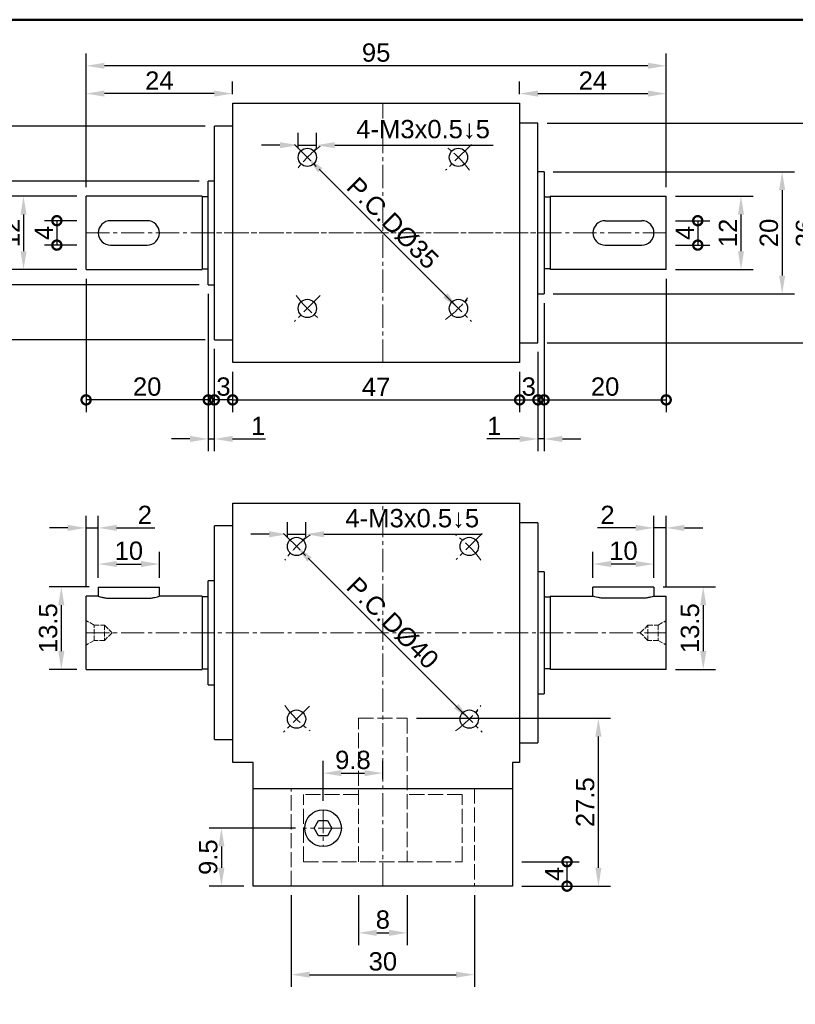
# Model space of a CAD drawing. Header units: millimetres. Extents: x 2723 to 3130, y 721 to 1006.
# Tile 3 of 8: x 2814 to 2941, y 845 to 1006. Entities that reach past the tile are written whole.
import ezdxf

# ---------------------------------------------------------------- set-up
doc = ezdxf.new("R2010")
doc.units = ezdxf.units.MM
doc.linetypes.add('CENTER2', pattern=[28.575, 19.05, -3.175, 3.175, -3.175])
doc.linetypes.add('DASHED', pattern=[0.2068, 0.1655, -0.0413])
for name, color, linetype, lineweight in [('中心線', 6, 'CENTER2', 5), ('剖面線', 2, 'DASHED', 5), ('圖框', 7, 'Continuous', 50), ('標註', 4, 'Continuous', 13)]:
    doc.layers.add(name, color=color, linetype=linetype, lineweight=lineweight)
doc.layers.add('產品', color=7, linetype='Continuous')
doc.styles.get("Standard").update_dxf_attribs({"font": 'arial.ttf'})
doc.dimstyles.new('yuetai', dxfattribs={"dimtxt": 3, "dimasz": 3, "dimexe": 2, "dimexo": 1.5, "dimtad": 1, "dimdsep": 46, "dimtxsty": 'Standard', "dimcen": 0, "dimadec": 0, "dimazin": 0, "dimtfac": 1, "dimtmove": 0, "dimatfit": 3, "dimfxl": 1, "dimarcsym": 0})

# ---------------------------------------------------------------- blocks, each defined once
blk = doc.blocks.new('標題欄框 下標註')
at = {"layer": '圖框'}
blk.add_lwpolyline([(2.28, 89.91), (287.28, 89.91), (287.28, 273.91), (2.28, 273.91)], close=True, dxfattribs=at)
blk = doc.blocks.new('_DotSmall')
at = {"color": 0, "linetype": 'ByBlock', "const_width": 0.5}
blk.add_lwpolyline([(-0.0625, 0, 1), (0.0625, 0, 1)], format="xyb", close=True, dxfattribs=at)
blk = doc.blocks.new('*D4')
at = {"layer": 'Defpoints', "color": 0, "transparency": 16777216}
for p in [(2894.49, 868.31), (2903.4, 868.31), (2894.49, 864.31)]:
    blk.add_point(p, dxfattribs=at)
at = {"layer": '標註', "color": 0, "lineweight": -2, "transparency": 16777216}
for p, q in [((2895.99, 868.31), (2905.4, 868.31)), ((2903.4, 864.31), (2903.4, 868.31)), ((2895.99, 864.31), (2905.4, 864.31))]:
    blk.add_line(p, q, dxfattribs=at)
at = {"layer": '標註', "color": 0, "lineweight": -2, "transparency": 16777216, "xscale": 3, "yscale": 3, "zscale": 3}
for p, rotation in [((2903.4, 868.31), 90), ((2903.4, 864.31), 270)]:
    blk.add_blockref('_DotSmall', p, dxfattribs=dict(at, rotation=rotation))
at = {"layer": '標註', "color": 0, "transparency": 16777216, "insert": (2901.28, 866.31), "char_height": 3, "attachment_point": 5, "rotation": 90}
blk.add_mtext('4', dxfattribs=at)
blk = doc.blocks.new('*D5')
at = {"layer": 'Defpoints', "color": 0, "transparency": 16777216}
for p in [(2877.24, 891.81), (2908.54, 891.81), (2894.49, 864.31)]:
    blk.add_point(p, dxfattribs=at)
at = {"layer": '標註', "color": 0, "lineweight": -2, "transparency": 16777216}
for p, q in [((2878.74, 891.81), (2910.54, 891.81)), ((2908.54, 867.31), (2908.54, 888.81)), ((2895.99, 864.31), (2910.54, 864.31))]:
    blk.add_line(p, q, dxfattribs=at)
at = {"layer": '標註', "color": 0, "transparency": 16777216}
for points in [[(2908.04, 888.81), (2909.04, 888.81), (2908.54, 891.81)], [(2908.04, 867.31), (2909.04, 867.31), (2908.54, 864.31)]]:
    blk.add_solid(points, dxfattribs=at)
at = {"layer": '標註', "color": 0, "transparency": 16777216, "insert": (2906.38, 878.06), "char_height": 3, "attachment_point": 5, "rotation": 90}
blk.add_mtext('27.5', dxfattribs=at)
blk = doc.blocks.new('*D6')
at = {"layer": 'Defpoints', "color": 0, "transparency": 16777216}
for p in [(2836.64, 917.07), (2826.64, 913.31), (2836.64, 913.31)]:
    blk.add_point(p, dxfattribs=at)
at = {"layer": '標註', "color": 0, "lineweight": -2, "transparency": 16777216}
for p, q in [((2826.64, 914.81), (2826.64, 919.07)), ((2836.64, 914.81), (2836.64, 919.07)), ((2829.64, 917.07), (2833.64, 917.07))]:
    blk.add_line(p, q, dxfattribs=at)
at = {"layer": '標註', "color": 0, "transparency": 16777216}
for points in [[(2829.64, 917.57), (2829.64, 916.57), (2826.64, 917.07)], [(2833.64, 917.57), (2833.64, 916.57), (2836.64, 917.07)]]:
    blk.add_solid(points, dxfattribs=at)
at = {"layer": '標註', "color": 0, "transparency": 16777216, "insert": (2831.64, 919.23), "char_height": 3, "attachment_point": 5}
blk.add_mtext('10', dxfattribs=at)
blk = doc.blocks.new('*D7')
at = {"layer": 'Defpoints', "color": 0, "transparency": 16777216}
for p in [(2860.87, 983.68), (2885.62, 958.93), (2885.62, 958.93)]:
    blk.add_point(p, dxfattribs=at)
at = {"layer": '標註', "color": 0, "lineweight": -2, "transparency": 16777216}
for p, q in [((2861.93, 984.74), (2862.28, 985.1)), ((2862.99, 981.56), (2883.5, 961.06)), ((2886.68, 960), (2887.03, 960.35))]:
    blk.add_line(p, q, dxfattribs=at)
at = {"layer": '標註', "color": 0, "transparency": 16777216}
for points in [[(2863.34, 981.92), (2862.64, 981.21), (2860.87, 983.68)], [(2883.85, 961.41), (2883.14, 960.7), (2885.62, 958.93)]]:
    blk.add_solid(points, dxfattribs=at)
at = {"layer": '標註', "color": 0, "transparency": 16777216, "insert": (2874.83, 972.89), "char_height": 3, "attachment_point": 5, "rotation": 315}
blk.add_mtext('P.C.DØ35', dxfattribs=at)
blk = doc.blocks.new('*D8')
at = {"layer": 'Defpoints', "color": 0, "transparency": 16777216}
for p in [(2848.64, 950.06), (2895.64, 950.06), (2895.64, 943.96)]:
    blk.add_point(p, dxfattribs=at)
at = {"layer": '標註', "color": 0, "lineweight": -2, "transparency": 16777216}
for p, q in [((2848.64, 948.56), (2848.64, 941.96)), ((2895.64, 948.56), (2895.64, 941.96)), ((2848.64, 943.96), (2895.64, 943.96))]:
    blk.add_line(p, q, dxfattribs=at)
at = {"layer": '標註', "color": 0, "lineweight": -2, "transparency": 16777216, "xscale": 3, "yscale": 3, "zscale": 3, "rotation": 180}
blk.add_blockref('_DotSmall', (2848.64, 943.96), dxfattribs=at)
at = {"layer": '標註', "color": 0, "lineweight": -2, "transparency": 16777216, "xscale": 3, "yscale": 3, "zscale": 3}
blk.add_blockref('_DotSmall', (2895.64, 943.96), dxfattribs=at)
at = {"layer": '標註', "color": 0, "transparency": 16777216, "insert": (2872.14, 946.09), "char_height": 3, "attachment_point": 5}
blk.add_mtext('47', dxfattribs=at)
blk = doc.blocks.new('*D9')
at = {"layer": 'Defpoints', "color": 0, "transparency": 16777216}
for p in [(2845.64, 953.81), (2848.64, 950.06), (2845.64, 943.96)]:
    blk.add_point(p, dxfattribs=at)
at = {"layer": '標註', "color": 0, "lineweight": -2, "transparency": 16777216}
for p, q in [((2845.64, 952.31), (2845.64, 941.96)), ((2848.64, 948.56), (2848.64, 941.96)), ((2848.64, 943.96), (2845.64, 943.96))]:
    blk.add_line(p, q, dxfattribs=at)
at = {"layer": '標註', "color": 0, "lineweight": -2, "transparency": 16777216, "xscale": 3, "yscale": 3, "zscale": 3, "rotation": 180}
blk.add_blockref('_DotSmall', (2845.64, 943.96), dxfattribs=at)
at = {"layer": '標註', "color": 0, "lineweight": -2, "transparency": 16777216, "xscale": 3, "yscale": 3, "zscale": 3}
blk.add_blockref('_DotSmall', (2848.64, 943.96), dxfattribs=at)
at = {"layer": '標註', "color": 0, "transparency": 16777216, "insert": (2847.14, 946.12), "char_height": 3, "attachment_point": 5}
blk.add_mtext('3', dxfattribs=at)
blk = doc.blocks.new('*D10')
at = {"layer": 'Defpoints', "color": 0, "transparency": 16777216}
for p in [(2898.64, 953.31), (2895.64, 950.06), (2898.64, 943.96)]:
    blk.add_point(p, dxfattribs=at)
at = {"layer": '標註', "color": 0, "lineweight": -2, "transparency": 16777216}
for p, q in [((2898.64, 951.81), (2898.64, 941.96)), ((2895.64, 948.56), (2895.64, 941.96)), ((2895.64, 943.96), (2898.64, 943.96))]:
    blk.add_line(p, q, dxfattribs=at)
at = {"layer": '標註', "color": 0, "lineweight": -2, "transparency": 16777216, "xscale": 3, "yscale": 3, "zscale": 3, "rotation": 180}
blk.add_blockref('_DotSmall', (2895.64, 943.96), dxfattribs=at)
at = {"layer": '標註', "color": 0, "lineweight": -2, "transparency": 16777216, "xscale": 3, "yscale": 3, "zscale": 3}
blk.add_blockref('_DotSmall', (2898.64, 943.96), dxfattribs=at)
at = {"layer": '標註', "color": 0, "transparency": 16777216, "insert": (2897.14, 946.12), "char_height": 3, "attachment_point": 5}
blk.add_mtext('3', dxfattribs=at)
blk = doc.blocks.new('*D11')
at = {"layer": 'Defpoints', "color": 0, "transparency": 16777216}
for p in [(2824.64, 965.31), (2844.64, 962.81), (2824.64, 943.96)]:
    blk.add_point(p, dxfattribs=at)
at = {"layer": '標註', "color": 0, "lineweight": -2, "transparency": 16777216}
for p, q in [((2824.64, 963.81), (2824.64, 941.96)), ((2844.64, 961.31), (2844.64, 941.96)), ((2844.64, 943.96), (2824.64, 943.96))]:
    blk.add_line(p, q, dxfattribs=at)
at = {"layer": '標註', "color": 0, "lineweight": -2, "transparency": 16777216, "xscale": 3, "yscale": 3, "zscale": 3, "rotation": 180}
blk.add_blockref('_DotSmall', (2824.64, 943.96), dxfattribs=at)
at = {"layer": '標註', "color": 0, "lineweight": -2, "transparency": 16777216, "xscale": 3, "yscale": 3, "zscale": 3}
blk.add_blockref('_DotSmall', (2844.64, 943.96), dxfattribs=at)
at = {"layer": '標註', "color": 0, "transparency": 16777216, "insert": (2834.64, 946.12), "char_height": 3, "attachment_point": 5}
blk.add_mtext('20', dxfattribs=at)
blk = doc.blocks.new('*D12')
at = {"layer": 'Defpoints', "color": 0, "transparency": 16777216}
for p in [(2899.64, 981.31), (2899.64, 961.31), (2938.63, 961.31)]:
    blk.add_point(p, dxfattribs=at)
at = {"layer": '標註', "color": 0, "lineweight": -2, "transparency": 16777216}
for p, q in [((2901.14, 981.31), (2940.63, 981.31)), ((2938.63, 978.31), (2938.63, 964.31)), ((2901.14, 961.31), (2940.63, 961.31))]:
    blk.add_line(p, q, dxfattribs=at)
at = {"layer": '標註', "color": 0, "transparency": 16777216}
for points in [[(2938.13, 978.31), (2939.13, 978.31), (2938.63, 981.31)], [(2938.13, 964.31), (2939.13, 964.31), (2938.63, 961.31)]]:
    blk.add_solid(points, dxfattribs=at)
at = {"layer": '標註', "color": 0, "transparency": 16777216, "insert": (2936.47, 971.31), "char_height": 3, "attachment_point": 5, "rotation": 90}
blk.add_mtext('20', dxfattribs=at)
blk = doc.blocks.new('*D13')
at = {"layer": 'Defpoints', "color": 0, "transparency": 16777216}
for p in [(2844.64, 979.81), (2808.43, 962.81), (2844.64, 962.81)]:
    blk.add_point(p, dxfattribs=at)
at = {"layer": '標註', "color": 0, "lineweight": -2, "transparency": 16777216}
for p, q in [((2843.14, 979.81), (2806.43, 979.81)), ((2808.43, 976.81), (2808.43, 965.81)), ((2843.14, 962.81), (2806.43, 962.81))]:
    blk.add_line(p, q, dxfattribs=at)
at = {"layer": '標註', "color": 0, "transparency": 16777216}
for points in [[(2807.93, 976.81), (2808.93, 976.81), (2808.43, 979.81)], [(2807.93, 965.81), (2808.93, 965.81), (2808.43, 962.81)]]:
    blk.add_solid(points, dxfattribs=at)
at = {"layer": '標註', "color": 0, "transparency": 16777216, "insert": (2806.3, 971.31), "char_height": 3, "attachment_point": 5, "rotation": 90}
blk.add_mtext('17', dxfattribs=at)
blk = doc.blocks.new('*D14')
at = {"layer": 'Defpoints', "color": 0, "transparency": 16777216}
for p in [(2898.64, 989.31), (2898.64, 953.31), (2944.55, 953.31)]:
    blk.add_point(p, dxfattribs=at)
at = {"layer": '標註', "color": 0, "lineweight": -2, "transparency": 16777216}
for p, q in [((2900.14, 989.31), (2946.55, 989.31)), ((2944.55, 986.31), (2944.55, 956.31)), ((2900.14, 953.31), (2946.55, 953.31))]:
    blk.add_line(p, q, dxfattribs=at)
at = {"layer": '標註', "color": 0, "transparency": 16777216}
for points in [[(2944.05, 986.31), (2945.05, 986.31), (2944.55, 989.31)], [(2944.05, 956.31), (2945.05, 956.31), (2944.55, 953.31)]]:
    blk.add_solid(points, dxfattribs=at)
at = {"layer": '標註', "color": 0, "transparency": 16777216, "insert": (2942.39, 971.31), "char_height": 3, "attachment_point": 5, "rotation": 90}
blk.add_mtext('36', dxfattribs=at)
blk = doc.blocks.new('*D16')
at = {"layer": 'Defpoints', "color": 0, "transparency": 16777216}
for p in [(2826.64, 922.99), (2826.64, 913.31), (2824.64, 911.81)]:
    blk.add_point(p, dxfattribs=at)
at = {"layer": '標註', "color": 0, "lineweight": -2, "transparency": 16777216}
for p, q in [((2824.64, 913.31), (2824.64, 924.99)), ((2826.64, 914.81), (2826.64, 924.99)), ((2821.64, 922.99), (2818.64, 922.99)), ((2824.64, 922.99), (2826.64, 922.99)), ((2829.64, 922.99), (2835.88, 922.99))]:
    blk.add_line(p, q, dxfattribs=at)
at = {"layer": '標註', "color": 0, "transparency": 16777216}
for points in [[(2821.64, 923.49), (2821.64, 922.49), (2824.64, 922.99)], [(2829.64, 923.49), (2829.64, 922.49), (2826.64, 922.99)]]:
    blk.add_solid(points, dxfattribs=at)
at = {"layer": '標註', "color": 0, "transparency": 16777216, "insert": (2834.26, 925.12), "char_height": 3, "attachment_point": 5}
blk.add_mtext('2', dxfattribs=at)
blk = doc.blocks.new('*D22')
at = {"layer": 'Defpoints', "color": 0, "transparency": 16777216}
for p in [(2859.1, 919.95), (2859.1, 919.95), (2887.39, 891.67)]:
    blk.add_point(p, dxfattribs=at)
at = {"layer": '標註', "color": 0, "lineweight": -2, "transparency": 16777216}
for p, q in [((2860.16, 921.01), (2860.52, 921.37)), ((2885.27, 893.79), (2861.22, 917.83)), ((2888.45, 892.73), (2888.8, 893.08))]:
    blk.add_line(p, q, dxfattribs=at)
at = {"layer": '標註', "color": 0, "transparency": 16777216}
for points in [[(2861.58, 918.18), (2860.87, 917.48), (2859.1, 919.95)], [(2885.62, 894.14), (2884.91, 893.43), (2887.39, 891.67)]]:
    blk.add_solid(points, dxfattribs=at)
at = {"layer": '標註', "color": 0, "transparency": 16777216, "insert": (2874.83, 907.39), "char_height": 3, "attachment_point": 5, "rotation": 315}
blk.add_mtext('P.C.DØ40', dxfattribs=at)
blk = doc.blocks.new('*D24')
at = {"layer": 'Defpoints', "color": 0, "transparency": 16777216}
for p in [(2869.24, 864.31), (2877.24, 864.31), (2877.24, 856.66)]:
    blk.add_point(p, dxfattribs=at)
at = {"layer": '標註', "color": 0, "lineweight": -2, "transparency": 16777216}
for p, q in [((2869.24, 862.81), (2869.24, 854.66)), ((2877.24, 862.81), (2877.24, 854.66)), ((2872.24, 856.66), (2874.24, 856.66))]:
    blk.add_line(p, q, dxfattribs=at)
at = {"layer": '標註', "color": 0, "transparency": 16777216}
for points in [[(2872.24, 857.16), (2872.24, 856.16), (2869.24, 856.66)], [(2874.24, 857.16), (2874.24, 856.16), (2877.24, 856.66)]]:
    blk.add_solid(points, dxfattribs=at)
at = {"layer": '標註', "color": 0, "transparency": 16777216, "insert": (2873.24, 858.82), "char_height": 3, "attachment_point": 5}
blk.add_mtext('8', dxfattribs=at)
blk = doc.blocks.new('*D25')
at = {"layer": 'Defpoints', "color": 0, "transparency": 16777216}
for p in [(2858.24, 864.31), (2888.24, 864.31), (2888.24, 849.81)]:
    blk.add_point(p, dxfattribs=at)
at = {"layer": '標註', "color": 0, "lineweight": -2, "transparency": 16777216}
for p, q in [((2858.24, 862.81), (2858.24, 847.81)), ((2888.24, 862.81), (2888.24, 847.81)), ((2861.24, 849.81), (2885.24, 849.81))]:
    blk.add_line(p, q, dxfattribs=at)
at = {"layer": '標註', "color": 0, "transparency": 16777216}
for points in [[(2861.24, 850.31), (2861.24, 849.31), (2858.24, 849.81)], [(2885.24, 850.31), (2885.24, 849.31), (2888.24, 849.81)]]:
    blk.add_solid(points, dxfattribs=at)
at = {"layer": '標註', "color": 0, "transparency": 16777216, "insert": (2873.24, 851.97), "char_height": 3, "attachment_point": 5}
blk.add_mtext('30', dxfattribs=at)
blk = doc.blocks.new('*D26')
at = {"layer": 'Defpoints', "color": 0, "transparency": 16777216}
for p in [(2824.64, 977.31), (2814.39, 965.31), (2824.64, 965.31)]:
    blk.add_point(p, dxfattribs=at)
at = {"layer": '標註', "color": 0, "lineweight": -2, "transparency": 16777216}
for p, q in [((2823.14, 977.31), (2812.39, 977.31)), ((2814.39, 974.31), (2814.39, 968.31)), ((2823.14, 965.31), (2812.39, 965.31))]:
    blk.add_line(p, q, dxfattribs=at)
at = {"layer": '標註', "color": 0, "transparency": 16777216}
for points in [[(2813.89, 974.31), (2814.89, 974.31), (2814.39, 977.31)], [(2813.89, 968.31), (2814.89, 968.31), (2814.39, 965.31)]]:
    blk.add_solid(points, dxfattribs=at)
at = {"layer": '標註', "color": 0, "transparency": 16777216, "insert": (2812.26, 971.31), "char_height": 3, "attachment_point": 5, "rotation": 90}
blk.add_mtext('12', dxfattribs=at)
blk = doc.blocks.new('*D27')
at = {"layer": 'Defpoints', "color": 0, "transparency": 16777216}
for p in [(2802.57, 988.81), (2845.64, 988.81), (2845.64, 953.81)]:
    blk.add_point(p, dxfattribs=at)
at = {"layer": '標註', "color": 0, "lineweight": -2, "transparency": 16777216}
for p, q in [((2844.14, 988.81), (2800.57, 988.81)), ((2802.57, 956.81), (2802.57, 985.81)), ((2844.14, 953.81), (2800.57, 953.81))]:
    blk.add_line(p, q, dxfattribs=at)
at = {"layer": '標註', "color": 0, "transparency": 16777216}
for points in [[(2802.07, 985.81), (2803.07, 985.81), (2802.57, 988.81)], [(2802.07, 956.81), (2803.07, 956.81), (2802.57, 953.81)]]:
    blk.add_solid(points, dxfattribs=at)
at = {"layer": '標註', "color": 0, "transparency": 16777216, "insert": (2800.41, 971.31), "char_height": 3, "attachment_point": 5, "rotation": 90}
blk.add_mtext('35', dxfattribs=at)
blk = doc.blocks.new('*D28')
at = {"layer": 'Defpoints', "color": 0, "transparency": 16777216}
for p in [(2844.64, 962.81), (2845.64, 953.81), (2845.64, 937.56)]:
    blk.add_point(p, dxfattribs=at)
at = {"layer": '標註', "color": 0, "lineweight": -2, "transparency": 16777216}
for p, q in [((2844.64, 961.31), (2844.64, 935.56)), ((2845.64, 952.31), (2845.64, 935.56)), ((2841.64, 937.56), (2838.64, 937.56)), ((2844.64, 937.56), (2845.64, 937.56)), ((2848.64, 937.56), (2854, 937.56))]:
    blk.add_line(p, q, dxfattribs=at)
at = {"layer": '標註', "color": 0, "transparency": 16777216}
for points in [[(2841.64, 938.06), (2841.64, 937.06), (2844.64, 937.56)], [(2848.64, 938.06), (2848.64, 937.06), (2845.64, 937.56)]]:
    blk.add_solid(points, dxfattribs=at)
at = {"layer": '標註', "color": 0, "transparency": 16777216, "insert": (2852.82, 939.69), "char_height": 3, "attachment_point": 5}
blk.add_mtext('1', dxfattribs=at)
blk = doc.blocks.new('*D30')
at = {"layer": 'Defpoints', "color": 0, "transparency": 16777216}
for p in [(2860.6, 921.95), (2857.6, 919.95), (2860.6, 919.95)]:
    blk.add_point(p, dxfattribs=at)
at = {"layer": '標註', "color": 0, "lineweight": -2, "transparency": 16777216}
for p, q in [((2857.6, 921.45), (2857.6, 923.95)), ((2860.6, 921.45), (2860.6, 923.95)), ((2854.6, 921.95), (2851.6, 921.95)), ((2857.6, 921.95), (2860.6, 921.95)), ((2863.6, 921.95), (2889.53, 921.95))]:
    blk.add_line(p, q, dxfattribs=at)
at = {"layer": '標註', "color": 0, "transparency": 16777216}
for points in [[(2854.6, 922.45), (2854.6, 921.45), (2857.6, 921.95)], [(2863.6, 922.45), (2863.6, 921.45), (2860.6, 921.95)]]:
    blk.add_solid(points, dxfattribs=at)
at = {"layer": '標註', "color": 0, "transparency": 16777216, "insert": (2878.06, 924.52), "char_height": 3, "attachment_point": 5}
blk.add_mtext('4-M3x0.5↓5', dxfattribs=at)
blk = doc.blocks.new('*D32')
at = {"layer": 'Defpoints', "color": 0, "transparency": 16777216}
for p in [(2862.37, 985.68), (2859.37, 983.68), (2862.37, 983.68)]:
    blk.add_point(p, dxfattribs=at)
at = {"layer": '標註', "color": 0, "lineweight": -2, "transparency": 16777216}
for p, q in [((2859.37, 985.18), (2859.37, 987.68)), ((2862.37, 985.18), (2862.37, 987.68)), ((2856.37, 985.68), (2853.37, 985.68)), ((2859.37, 985.68), (2862.37, 985.68)), ((2865.37, 985.68), (2891.3, 985.68))]:
    blk.add_line(p, q, dxfattribs=at)
at = {"layer": '標註', "color": 0, "transparency": 16777216}
for points in [[(2856.37, 986.18), (2856.37, 985.18), (2859.37, 985.68)], [(2865.37, 986.18), (2865.37, 985.18), (2862.37, 985.68)]]:
    blk.add_solid(points, dxfattribs=at)
at = {"layer": '標註', "color": 0, "transparency": 16777216, "insert": (2879.83, 988.25), "char_height": 3, "attachment_point": 5}
blk.add_mtext('4-M3x0.5↓5', dxfattribs=at)
blk = doc.blocks.new('*D33')
at = {"layer": 'Defpoints', "color": 0, "transparency": 16777216}
for p in [(2824.64, 973.31), (2819.85, 969.31), (2824.64, 969.31)]:
    blk.add_point(p, dxfattribs=at)
at = {"layer": '標註', "color": 0, "lineweight": -2, "transparency": 16777216}
for p, q in [((2823.14, 973.31), (2817.85, 973.31)), ((2819.85, 973.31), (2819.85, 969.31)), ((2823.14, 969.31), (2817.85, 969.31))]:
    blk.add_line(p, q, dxfattribs=at)
at = {"layer": '標註', "color": 0, "lineweight": -2, "transparency": 16777216, "xscale": 3, "yscale": 3, "zscale": 3}
for p, rotation in [((2819.85, 973.31), 90), ((2819.85, 969.31), 270)]:
    blk.add_blockref('_DotSmall', p, dxfattribs=dict(at, rotation=rotation))
at = {"layer": '標註', "color": 0, "transparency": 16777216, "insert": (2817.73, 971.31), "char_height": 3, "attachment_point": 5, "rotation": 90}
blk.add_mtext('4', dxfattribs=at)
blk = doc.blocks.new('*D46')
at = {"layer": 'Defpoints', "color": 0, "transparency": 16777216}
for p in [(2873.24, 882.82), (2873.24, 880.31), (2863.44, 876.81)]:
    blk.add_point(p, dxfattribs=at)
at = {"layer": '標註', "color": 0, "lineweight": -2, "transparency": 16777216}
for p, q in [((2863.44, 878.31), (2863.44, 884.82)), ((2873.24, 881.81), (2873.24, 884.82)), ((2866.44, 882.82), (2870.24, 882.82))]:
    blk.add_line(p, q, dxfattribs=at)
at = {"layer": '標註', "color": 0, "transparency": 16777216}
for points in [[(2866.44, 883.32), (2866.44, 882.32), (2863.44, 882.82)], [(2870.24, 883.32), (2870.24, 882.32), (2873.24, 882.82)]]:
    blk.add_solid(points, dxfattribs=at)
at = {"layer": '標註', "color": 0, "transparency": 16777216, "insert": (2868.34, 884.97), "char_height": 3, "attachment_point": 5}
blk.add_mtext('9.8', dxfattribs=at)
blk = doc.blocks.new('*D47')
at = {"layer": 'Defpoints', "color": 0, "transparency": 16777216}
for p in [(2860.44, 873.81), (2846.8, 864.31), (2851.99, 864.31)]:
    blk.add_point(p, dxfattribs=at)
at = {"layer": '標註', "color": 0, "lineweight": -2, "transparency": 16777216}
for p, q in [((2858.94, 873.81), (2844.8, 873.81)), ((2846.8, 870.81), (2846.8, 867.31)), ((2850.49, 864.31), (2844.8, 864.31))]:
    blk.add_line(p, q, dxfattribs=at)
at = {"layer": '標註', "color": 0, "transparency": 16777216}
for points in [[(2846.3, 870.81), (2847.3, 870.81), (2846.8, 873.81)], [(2846.3, 867.31), (2847.3, 867.31), (2846.8, 864.31)]]:
    blk.add_solid(points, dxfattribs=at)
at = {"layer": '標註', "color": 0, "transparency": 16777216, "insert": (2844.65, 869.06), "char_height": 3, "attachment_point": 5, "rotation": 90}
blk.add_mtext('9.5', dxfattribs=at)
blk = doc.blocks.new('*D50')
at = {"layer": 'Defpoints', "color": 0, "transparency": 16777216}
for p in [(2907.64, 917.07), (2907.64, 913.31), (2917.64, 913.31)]:
    blk.add_point(p, dxfattribs=at)
at = {"layer": '標註', "color": 0, "lineweight": -2, "transparency": 16777216}
for p, q in [((2907.64, 914.81), (2907.64, 919.07)), ((2917.64, 914.81), (2917.64, 919.07)), ((2914.64, 917.07), (2910.64, 917.07))]:
    blk.add_line(p, q, dxfattribs=at)
at = {"layer": '標註', "color": 0, "transparency": 16777216}
for points in [[(2910.64, 917.57), (2910.64, 916.57), (2907.64, 917.07)], [(2914.64, 917.57), (2914.64, 916.57), (2917.64, 917.07)]]:
    blk.add_solid(points, dxfattribs=at)
at = {"layer": '標註', "color": 0, "transparency": 16777216, "insert": (2912.64, 919.23), "char_height": 3, "attachment_point": 5}
blk.add_mtext('10', dxfattribs=at)
blk = doc.blocks.new('*D49')
at = {"layer": 'Defpoints', "color": 0, "transparency": 16777216}
for p in [(2917.64, 922.99), (2917.64, 913.31), (2919.64, 911.81)]:
    blk.add_point(p, dxfattribs=at)
at = {"layer": '標註', "color": 0, "lineweight": -2, "transparency": 16777216}
for p, q in [((2917.64, 914.81), (2917.64, 924.99)), ((2919.64, 913.31), (2919.64, 924.99)), ((2914.64, 922.99), (2908.41, 922.99)), ((2919.64, 922.99), (2917.64, 922.99)), ((2922.64, 922.99), (2925.64, 922.99))]:
    blk.add_line(p, q, dxfattribs=at)
at = {"layer": '標註', "color": 0, "transparency": 16777216}
for points in [[(2914.64, 923.49), (2914.64, 922.49), (2917.64, 922.99)], [(2922.64, 923.49), (2922.64, 922.49), (2919.64, 922.99)]]:
    blk.add_solid(points, dxfattribs=at)
at = {"layer": '標註', "color": 0, "transparency": 16777216, "insert": (2910.03, 925.12), "char_height": 3, "attachment_point": 5}
blk.add_mtext('2', dxfattribs=at)
blk = doc.blocks.new('*D54')
at = {"layer": 'Defpoints', "color": 0, "transparency": 16777216}
for p in [(2919.64, 965.31), (2899.64, 961.31), (2919.64, 943.96)]:
    blk.add_point(p, dxfattribs=at)
at = {"layer": '標註', "color": 0, "lineweight": -2, "transparency": 16777216}
for p, q in [((2919.64, 963.81), (2919.64, 941.96)), ((2899.64, 959.81), (2899.64, 941.96)), ((2899.64, 943.96), (2919.64, 943.96))]:
    blk.add_line(p, q, dxfattribs=at)
at = {"layer": '標註', "color": 0, "lineweight": -2, "transparency": 16777216, "xscale": 3, "yscale": 3, "zscale": 3, "rotation": 180}
blk.add_blockref('_DotSmall', (2899.64, 943.96), dxfattribs=at)
at = {"layer": '標註', "color": 0, "lineweight": -2, "transparency": 16777216, "xscale": 3, "yscale": 3, "zscale": 3}
blk.add_blockref('_DotSmall', (2919.64, 943.96), dxfattribs=at)
at = {"layer": '標註', "color": 0, "transparency": 16777216, "insert": (2909.64, 946.12), "char_height": 3, "attachment_point": 5}
blk.add_mtext('20', dxfattribs=at)
blk = doc.blocks.new('*D53')
at = {"layer": 'Defpoints', "color": 0, "transparency": 16777216}
for p in [(2919.64, 977.31), (2919.64, 965.31), (2931.89, 965.31)]:
    blk.add_point(p, dxfattribs=at)
at = {"layer": '標註', "color": 0, "lineweight": -2, "transparency": 16777216}
for p, q in [((2921.14, 977.31), (2933.89, 977.31)), ((2931.89, 974.31), (2931.89, 968.31)), ((2921.14, 965.31), (2933.89, 965.31))]:
    blk.add_line(p, q, dxfattribs=at)
at = {"layer": '標註', "color": 0, "transparency": 16777216}
for points in [[(2931.39, 974.31), (2932.39, 974.31), (2931.89, 977.31)], [(2931.39, 968.31), (2932.39, 968.31), (2931.89, 965.31)]]:
    blk.add_solid(points, dxfattribs=at)
at = {"layer": '標註', "color": 0, "transparency": 16777216, "insert": (2929.76, 971.31), "char_height": 3, "attachment_point": 5, "rotation": 90}
blk.add_mtext('12', dxfattribs=at)
blk = doc.blocks.new('*D52')
at = {"layer": 'Defpoints', "color": 0, "transparency": 16777216}
for p in [(2824.64, 998.68), (2824.64, 977.31), (2919.64, 977.31)]:
    blk.add_point(p, dxfattribs=at)
at = {"layer": '標註', "color": 0, "lineweight": -2, "transparency": 16777216}
for p, q in [((2824.64, 978.81), (2824.64, 1000.68)), ((2919.64, 978.81), (2919.64, 1000.68)), ((2916.64, 998.68), (2827.64, 998.68))]:
    blk.add_line(p, q, dxfattribs=at)
at = {"layer": '標註', "color": 0, "transparency": 16777216}
for points in [[(2827.64, 999.18), (2827.64, 998.18), (2824.64, 998.68)], [(2916.64, 999.18), (2916.64, 998.18), (2919.64, 998.68)]]:
    blk.add_solid(points, dxfattribs=at)
at = {"layer": '標註', "color": 0, "transparency": 16777216, "insert": (2872.14, 1000.83), "char_height": 3, "attachment_point": 5}
blk.add_mtext('95', dxfattribs=at)
blk = doc.blocks.new('*D51')
at = {"layer": 'Defpoints', "color": 0, "transparency": 16777216}
for p in [(2919.64, 973.31), (2919.64, 969.31), (2924.81, 969.31)]:
    blk.add_point(p, dxfattribs=at)
at = {"layer": '標註', "color": 0, "lineweight": -2, "transparency": 16777216}
for p, q in [((2921.14, 973.31), (2926.81, 973.31)), ((2924.81, 973.31), (2924.81, 969.31)), ((2921.14, 969.31), (2926.81, 969.31))]:
    blk.add_line(p, q, dxfattribs=at)
at = {"layer": '標註', "color": 0, "lineweight": -2, "transparency": 16777216, "xscale": 3, "yscale": 3, "zscale": 3}
for p, rotation in [((2924.81, 973.31), 90), ((2924.81, 969.31), 270)]:
    blk.add_blockref('_DotSmall', p, dxfattribs=dict(at, rotation=rotation))
at = {"layer": '標註', "color": 0, "transparency": 16777216, "insert": (2922.68, 971.31), "char_height": 3, "attachment_point": 5, "rotation": 90}
blk.add_mtext('4', dxfattribs=at)
blk = doc.blocks.new('*D55')
at = {"layer": 'Defpoints', "color": 0, "transparency": 16777216}
for p in [(2899.64, 961.31), (2898.64, 953.31), (2898.64, 937.56)]:
    blk.add_point(p, dxfattribs=at)
at = {"layer": '標註', "color": 0, "lineweight": -2, "transparency": 16777216}
for p, q in [((2899.64, 959.81), (2899.64, 935.56)), ((2898.64, 951.81), (2898.64, 935.56)), ((2895.64, 937.56), (2890.29, 937.56)), ((2899.64, 937.56), (2898.64, 937.56)), ((2902.64, 937.56), (2905.64, 937.56))]:
    blk.add_line(p, q, dxfattribs=at)
at = {"layer": '標註', "color": 0, "transparency": 16777216}
for points in [[(2895.64, 938.06), (2895.64, 937.06), (2898.64, 937.56)], [(2902.64, 938.06), (2902.64, 937.06), (2899.64, 937.56)]]:
    blk.add_solid(points, dxfattribs=at)
at = {"layer": '標註', "color": 0, "transparency": 16777216, "insert": (2891.47, 939.69), "char_height": 3, "attachment_point": 5}
blk.add_mtext('1', dxfattribs=at)
blk = doc.blocks.new('*D57')
at = {"layer": 'Defpoints', "color": 0, "transparency": 16777216}
for p in [(2826.64, 913.31), (2820.58, 899.81), (2824.64, 899.81)]:
    blk.add_point(p, dxfattribs=at)
at = {"layer": '標註', "color": 0, "lineweight": -2, "transparency": 16777216}
for p, q in [((2825.14, 913.31), (2818.58, 913.31)), ((2820.58, 910.31), (2820.58, 902.81)), ((2823.14, 899.81), (2818.58, 899.81))]:
    blk.add_line(p, q, dxfattribs=at)
at = {"layer": '標註', "color": 0, "transparency": 16777216}
for points in [[(2820.08, 910.31), (2821.08, 910.31), (2820.58, 913.31)], [(2820.08, 902.81), (2821.08, 902.81), (2820.58, 899.81)]]:
    blk.add_solid(points, dxfattribs=at)
at = {"layer": '標註', "color": 0, "transparency": 16777216, "insert": (2818.43, 906.56), "char_height": 3, "attachment_point": 5, "rotation": 90}
blk.add_mtext('13.5', dxfattribs=at)
blk = doc.blocks.new('*D58')
at = {"layer": 'Defpoints', "color": 0, "transparency": 16777216}
for p in [(2917.64, 913.31), (2919.64, 899.81), (2925.71, 899.81)]:
    blk.add_point(p, dxfattribs=at)
at = {"layer": '標註', "color": 0, "lineweight": -2, "transparency": 16777216}
for p, q in [((2919.14, 913.31), (2927.71, 913.31)), ((2925.71, 910.31), (2925.71, 902.81)), ((2921.14, 899.81), (2927.71, 899.81))]:
    blk.add_line(p, q, dxfattribs=at)
at = {"layer": '標註', "color": 0, "transparency": 16777216}
for points in [[(2925.21, 910.31), (2926.21, 910.31), (2925.71, 913.31)], [(2925.21, 902.81), (2926.21, 902.81), (2925.71, 899.81)]]:
    blk.add_solid(points, dxfattribs=at)
at = {"layer": '標註', "color": 0, "transparency": 16777216, "insert": (2923.55, 906.56), "char_height": 3, "attachment_point": 5, "rotation": 90}
blk.add_mtext('13.5', dxfattribs=at)
blk = doc.blocks.new('*D59')
at = {"layer": 'Defpoints', "color": 0, "transparency": 16777216}
for p in [(2824.64, 994.13), (2848.64, 992.56), (2824.64, 977.31)]:
    blk.add_point(p, dxfattribs=at)
at = {"layer": '標註', "color": 0, "lineweight": -2, "transparency": 16777216}
for p, q in [((2824.64, 978.81), (2824.64, 996.13)), ((2848.64, 994.06), (2848.64, 996.13)), ((2845.64, 994.13), (2827.64, 994.13))]:
    blk.add_line(p, q, dxfattribs=at)
at = {"layer": '標註', "color": 0, "transparency": 16777216}
for points in [[(2827.64, 994.63), (2827.64, 993.63), (2824.64, 994.13)], [(2845.64, 994.63), (2845.64, 993.63), (2848.64, 994.13)]]:
    blk.add_solid(points, dxfattribs=at)
at = {"layer": '標註', "color": 0, "transparency": 16777216, "insert": (2836.64, 996.26), "char_height": 3, "attachment_point": 5}
blk.add_mtext('24', dxfattribs=at)
blk = doc.blocks.new('*D60')
at = {"layer": 'Defpoints', "color": 0, "transparency": 16777216}
for p in [(2919.64, 994.13), (2895.64, 992.56), (2919.64, 977.31)]:
    blk.add_point(p, dxfattribs=at)
at = {"layer": '標註', "color": 0, "lineweight": -2, "transparency": 16777216}
for p, q in [((2895.64, 994.06), (2895.64, 996.13)), ((2919.64, 978.81), (2919.64, 996.13)), ((2898.64, 994.13), (2916.64, 994.13))]:
    blk.add_line(p, q, dxfattribs=at)
at = {"layer": '標註', "color": 0, "transparency": 16777216}
for points in [[(2898.64, 994.63), (2898.64, 993.63), (2895.64, 994.13)], [(2916.64, 994.63), (2916.64, 993.63), (2919.64, 994.13)]]:
    blk.add_solid(points, dxfattribs=at)
at = {"layer": '標註', "color": 0, "transparency": 16777216, "insert": (2907.64, 996.26), "char_height": 3, "attachment_point": 5}
blk.add_mtext('24', dxfattribs=at)

msp = doc.modelspace()

# ---------------------------------------------------------------- linework, layer by layer
at = {"layer": '中心線', "ltscale": 0.2}
for p, q in [((2873.244, 950.059), (2873.244, 992.559)), ((2858.749, 985.805), (2862.991, 981.562)), ((2887.74, 985.805), (2883.497, 981.562)), ((2824.644, 971.309), (2899.644, 971.309)), ((2919.644, 971.309), (2844.644, 971.309)), ((2862.991, 961.056), (2858.749, 956.813)), ((2883.497, 961.056), (2887.74, 956.813)), ((2873.244, 864.309), (2873.244, 927.059)), ((2856.981, 922.073), (2861.224, 917.83)), ((2889.508, 922.073), (2885.265, 917.83)), ((2824.644, 905.809), (2919.644, 905.809)), ((2861.224, 893.788), (2856.981, 889.546)), ((2885.265, 893.788), (2889.508, 889.546)), ((2863.444, 876.809), (2863.444, 870.809)), ((2866.444, 873.809), (2860.444, 873.809))]:
    msp.add_line(p, q, dxfattribs=at)
for centre, radius, start, end in [((2873.244, 971.309), 17.5, 125.86578, 144.13422), ((2873.244, 971.309), 17.5, 35.86578, 54.13422), ((2873.244, 971.309), 17.5, 215.86578, 234.13422), ((2873.244, 971.309), 17.5, 305.86578, 324.13422), ((2873.244, 905.809), 20, 126.54531, 143.45469), ((2873.244, 905.809), 20, 36.54531, 53.45469), ((2873.244, 905.809), 20, 216.54531, 233.45469), ((2873.244, 905.809), 20, 306.54531, 323.45469)]:
    msp.add_arc(centre, radius, start, end, dxfattribs=at)
at = {"layer": '剖面線', "ltscale": 5}
for p, q in [((2824.644, 903.809), (2824.644, 907.809)), ((2825.943, 907.059), (2824.644, 907.809)), ((2825.943, 907.059), (2827.644, 907.059)), ((2825.943, 904.559), (2825.943, 907.059)), ((2827.644, 907.059), (2828.901, 905.809)), ((2827.644, 907.059), (2827.644, 904.559)), ((2915.388, 905.809), (2916.644, 907.059)), ((2916.644, 907.059), (2918.345, 907.059)), ((2916.644, 904.559), (2916.644, 907.059)), ((2918.345, 907.059), (2919.644, 907.809)), ((2918.345, 907.059), (2918.345, 904.559)), ((2919.644, 907.809), (2919.644, 903.809)), ((2828.901, 905.809), (2827.644, 904.559)), ((2916.644, 904.559), (2915.388, 905.809)), ((2825.943, 904.559), (2824.644, 903.809)), ((2827.644, 904.559), (2825.943, 904.559)), ((2918.345, 904.559), (2916.644, 904.559)), ((2918.345, 904.559), (2919.644, 903.809))]:
    msp.add_line(p, q, dxfattribs=at)
at = {"layer": '剖面線', "ltscale": 15}
for p, q in [((2869.244, 891.809), (2877.244, 891.809)), ((2869.244, 868.309), (2869.244, 891.809)), ((2877.244, 891.809), (2877.244, 868.309)), ((2858.244, 864.309), (2858.244, 880.309)), ((2869.244, 880.309), (2858.244, 880.309)), ((2869.244, 879.309), (2860.244, 879.309)), ((2860.244, 868.309), (2860.244, 879.309)), ((2888.244, 880.309), (2877.244, 880.309)), ((2886.244, 879.309), (2877.244, 879.309)), ((2886.244, 868.309), (2886.244, 879.309)), ((2888.244, 880.309), (2888.244, 864.309)), ((2860.244, 868.309), (2886.244, 868.309)), ((2858.244, 864.309), (2888.244, 864.309))]:
    msp.add_line(p, q, dxfattribs=at)
at = {"layer": '產品'}
for p, q in [((2848.644, 992.559), (2895.644, 992.559)), ((2848.644, 950.059), (2848.644, 992.559)), ((2895.644, 992.559), (2895.644, 950.059)), ((2848.644, 988.809), (2845.644, 988.809)), ((2845.644, 953.809), (2845.644, 988.809)), ((2898.644, 989.309), (2895.644, 989.309)), ((2898.644, 953.309), (2898.644, 989.309)), ((2899.644, 981.309), (2898.644, 981.309)), ((2899.644, 981.309), (2899.644, 961.309)), ((2845.644, 979.809), (2844.644, 979.809)), ((2844.644, 962.809), (2844.644, 979.809)), ((2843.644, 977.309), (2824.644, 977.309)), ((2824.644, 965.309), (2824.644, 977.309)), ((2843.644, 977.309), (2843.644, 965.309)), ((2844.644, 977.209), (2843.644, 977.209)), ((2899.644, 977.209), (2900.644, 977.209)), ((2900.644, 977.309), (2919.644, 977.309)), ((2900.644, 977.309), (2900.644, 965.309)), ((2919.644, 965.309), (2919.644, 977.309)), ((2834.644, 973.309), (2828.644, 973.309)), ((2909.644, 973.309), (2915.644, 973.309)), ((2828.644, 969.309), (2834.644, 969.309)), ((2909.644, 969.309), (2915.644, 969.309)), ((2824.644, 965.309), (2843.644, 965.309)), ((2843.644, 965.409), (2844.644, 965.409)), ((2900.644, 965.409), (2899.644, 965.409)), ((2919.644, 965.309), (2900.644, 965.309)), ((2844.644, 962.809), (2845.644, 962.809)), ((2898.644, 961.309), (2899.644, 961.309)), ((2845.644, 953.809), (2848.644, 953.809)), ((2895.644, 953.309), (2898.644, 953.309)), ((2895.644, 950.059), (2848.644, 950.059)), ((2848.644, 884.559), (2848.644, 927.059)), ((2848.644, 927.059), (2895.644, 927.059)), ((2895.644, 927.059), (2895.644, 884.559)), ((2848.644, 923.309), (2845.644, 923.309)), ((2845.644, 888.309), (2845.644, 923.309)), ((2898.644, 923.809), (2895.644, 923.809)), ((2898.644, 923.809), (2898.644, 887.809)), ((2899.644, 915.809), (2898.644, 915.809)), ((2899.644, 915.809), (2899.644, 895.809)), ((2826.644, 913.309), (2826.644, 911.809)), ((2826.644, 913.309), (2836.644, 913.309)), ((2836.644, 911.809), (2836.644, 913.309)), ((2845.644, 914.309), (2844.644, 914.309)), ((2844.644, 897.309), (2844.644, 914.309)), ((2907.644, 911.809), (2907.644, 913.309)), ((2917.644, 913.309), (2907.644, 913.309)), ((2917.644, 913.309), (2917.644, 911.809)), ((2826.644, 911.809), (2824.644, 911.809)), ((2824.644, 899.809), (2824.644, 911.809)), ((2828.634, 911.462), (2834.644, 911.462)), ((2843.644, 911.809), (2836.644, 911.809)), ((2843.644, 911.809), (2843.644, 899.809)), ((2844.644, 911.709), (2843.644, 911.709)), ((2899.644, 911.709), (2900.644, 911.709)), ((2900.644, 911.809), (2907.644, 911.809)), ((2900.644, 911.809), (2900.644, 899.809)), ((2915.654, 911.462), (2909.644, 911.462)), ((2917.644, 911.809), (2919.644, 911.809)), ((2919.644, 899.809), (2919.644, 911.809)), ((2824.644, 899.809), (2843.644, 899.809)), ((2843.644, 899.909), (2844.644, 899.909)), ((2900.644, 899.909), (2899.644, 899.909)), ((2919.644, 899.809), (2900.644, 899.809)), ((2844.644, 897.309), (2845.644, 897.309)), ((2898.644, 895.809), (2899.644, 895.809)), ((2845.644, 888.309), (2848.644, 888.309)), ((2895.644, 887.809), (2898.644, 887.809)), ((2851.994, 884.559), (2848.644, 884.559)), ((2851.994, 880.309), (2851.994, 884.559)), ((2894.494, 884.559), (2894.494, 880.309)), ((2895.644, 884.559), (2894.494, 884.559)), ((2851.994, 864.309), (2851.994, 880.309)), ((2851.994, 880.309), (2894.494, 880.309)), ((2894.494, 880.309), (2894.494, 864.309)), ((2862.001, 873.809), (2862.723, 875.059)), ((2862.723, 875.059), (2864.166, 875.059)), ((2864.166, 875.059), (2864.888, 873.809)), ((2862.723, 872.559), (2862.001, 873.809)), ((2864.166, 872.559), (2862.723, 872.559)), ((2864.888, 873.809), (2864.166, 872.559)), ((2894.494, 864.309), (2851.994, 864.309))]:
    msp.add_line(p, q, dxfattribs=at)
for centre, radius in [((2860.87, 983.684), 1.5), ((2885.619, 983.684), 1.5), ((2860.87, 958.935), 1.5), ((2885.619, 958.935), 1.5), ((2859.102, 919.951), 1.5), ((2887.387, 919.951), 1.5), ((2859.102, 891.667), 1.5), ((2887.387, 891.667), 1.5), ((2863.444, 873.809), 3)]:
    msp.add_circle(centre, radius, dxfattribs=at)
for centre, start, end in [((2828.644, 971.309), 90, 270), ((2834.644, 971.309), 270, 90), ((2909.644, 971.309), 90, 270), ((2915.644, 971.309), 270, 90)]:
    msp.add_arc(centre, 2, start, end, dxfattribs=at)
for points, knots in [([(2826.652, 911.802), (2826.645, 911.804), (2826.615, 911.814), (2826.776, 911.76), (2827.12, 911.657), (2827.652, 911.537), (2828.192, 911.47), (2828.528, 911.464), (2828.634, 911.462)], [0, 0, 0, 0, 0.0585499, 0.2611387, 0.4665283, 0.6816533, 0.8997158, 1, 1, 1, 1]), ([(2834.644, 911.462), (2834.863, 911.47), (2835.299, 911.485), (2835.885, 911.591), (2836.341, 911.708), (2836.618, 911.798), (2836.625, 911.801), (2836.628, 911.802)], [0, 0, 0, 0, 0.2061806, 0.4120718, 0.6253732, 0.8442155, 1, 1, 1, 1]), ([(2909.644, 911.462), (2909.426, 911.47), (2908.99, 911.485), (2908.403, 911.591), (2907.947, 911.708), (2907.671, 911.798), (2907.664, 911.801), (2907.661, 911.802)], [0, 0, 0, 0, 0.2061806, 0.4120718, 0.6253732, 0.8442155, 1, 1, 1, 1]), ([(2917.637, 911.802), (2917.644, 911.804), (2917.674, 911.814), (2917.513, 911.76), (2917.169, 911.657), (2916.636, 911.537), (2916.096, 911.47), (2915.76, 911.464), (2915.654, 911.462)], [0, 0, 0, 0, 0.0585499, 0.2611387, 0.4665283, 0.6816533, 0.8997158, 1, 1, 1, 1])]:
    msp.add_open_spline(points, degree=3, knots=knots, dxfattribs=at)

# ---------------------------------------------------------------- block references
at = {"layer": '圖框', "xscale": 1.426940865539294, "yscale": 1.426940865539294, "zscale": 1.426940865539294}
msp.add_blockref('標題欄框 下標註', (2719.95, 615.38), dxfattribs=at)

# ---------------------------------------------------------------- dimensions: what is measured, and where the dimension line sits
at = {"layer": '標註'}
for base, p1, p2, angle, picture, middle in [((2824.644, 998.676), (2919.644, 977.309), (2824.644, 977.309), 180, '*D52', (2872.144, 1000.833)), ((2802.572, 988.809), (2845.644, 953.809), (2845.644, 988.809), 90, '*D27', (2800.415, 971.309)), ((2944.549, 953.309), (2898.644, 989.309), (2898.644, 953.309), 90, '*D14', (2942.392, 971.309)), ((2938.629, 961.309), (2899.644, 981.309), (2899.644, 961.309), 90, '*D12', (2936.472, 971.309)), ((2808.429, 962.809), (2844.644, 979.809), (2844.644, 962.809), 90, '*D13', (2806.298, 971.309)), ((2814.395, 965.309), (2824.644, 977.309), (2824.644, 965.309), 90, '*D26', (2812.264, 971.309)), ((2931.894, 965.309), (2919.644, 977.309), (2919.644, 965.309), 90, '*D53', (2929.763, 971.309)), ((2917.644, 922.989), (2919.644, 911.809), (2917.644, 913.309), 180, '*D49', (2910.026, 925.12)), ((2907.644, 917.069), (2917.644, 913.309), (2907.644, 913.309), 180, '*D50', (2912.644, 919.226)), ((2820.584, 899.809), (2826.644, 913.309), (2824.644, 899.809), 90, '*D57', (2818.426, 906.559)), ((2925.705, 899.809), (2917.644, 913.309), (2919.644, 899.809), 90, '*D58', (2923.547, 906.559)), ((2908.538, 891.809), (2894.494, 864.309), (2877.244, 891.809), 90, '*D5', (2906.381, 878.059)), ((2846.804, 864.309), (2860.444, 873.809), (2851.994, 864.309), 90, '*D47', (2844.648, 869.059))]:
    dim = msp.add_linear_dim(base=base, p1=p1, p2=p2, angle=angle, dimstyle='yuetai', dxfattribs=at)
    dim.commit()
    dim.dimension.update_dxf_attribs({"geometry": picture, "text_midpoint": middle})
for base, p1, p2, picture, middle in [((2824.644, 994.129), (2848.644, 992.559), (2824.644, 977.309), '*D59', (2836.644, 996.26)), ((2919.644, 994.129), (2895.644, 992.559), (2919.644, 977.309), '*D60', (2907.644, 996.26)), ((2845.644, 937.557), (2844.644, 962.809), (2845.644, 953.809), '*D28', (2852.822, 939.688)), ((2898.644, 937.557), (2899.644, 961.309), (2898.644, 953.309), '*D55', (2891.467, 939.688)), ((2826.644, 922.989), (2824.644, 911.809), (2826.644, 913.309), '*D16', (2834.263, 925.12)), ((2836.644, 917.069), (2826.644, 913.309), (2836.644, 913.309), '*D6', (2831.644, 919.226)), ((2873.244, 882.817), (2863.444, 876.809), (2873.244, 880.309), '*D46', (2868.344, 884.973)), ((2888.244, 849.809), (2858.244, 864.309), (2888.244, 864.309), '*D25', (2873.244, 851.967)), ((2877.244, 856.66), (2869.244, 864.309), (2877.244, 864.309), '*D24', (2873.244, 858.817))]:
    dim = msp.add_linear_dim(base=base, p1=p1, p2=p2, dimstyle='yuetai', dxfattribs=at)
    dim.commit()
    dim.dimension.update_dxf_attribs({"geometry": picture, "text_midpoint": middle})
for base, p1, p2, picture, middle in [((2862.37, 985.684), (2859.37, 983.684), (2862.37, 983.684), '*D32', (2879.833, 988.254)), ((2860.602, 921.951), (2857.602, 919.951), (2860.602, 919.951), '*D30', (2878.065, 924.521))]:
    dim = msp.add_linear_dim(base=base, p1=p1, p2=p2, text='4-M<>x0.5↓5', dimstyle='yuetai', dxfattribs=at)
    dim.commit()
    dim.dimension.update_dxf_attribs({"geometry": picture, "text_midpoint": middle})
for p1, p2, picture, middle in [((2860.87, 983.684), (2885.619, 958.935), '*D7', (2874.829, 972.894)), ((2887.387, 891.667), (2859.102, 919.951), '*D22', (2874.829, 907.394))]:
    dim = msp.add_aligned_dim(p1=p1, p2=p2, distance=0, text='P.C.DØ<>', dimstyle='yuetai', dxfattribs=at)
    dim.commit()
    dim.dimension.update_dxf_attribs({"geometry": picture, "text_midpoint": middle})
for base, p1, p2, angle, picture, middle in [((2819.854, 969.309), (2824.644, 973.309), (2824.644, 969.309), 90, '*D33', (2817.729, 971.309)), ((2924.807, 969.309), (2919.644, 973.309), (2919.644, 969.309), 90, '*D51', (2922.682, 971.309)), ((2919.644, 943.962), (2899.644, 961.309), (2919.644, 965.309), 180, '*D54', (2909.644, 946.119)), ((2903.404, 868.309), (2894.494, 864.309), (2894.494, 868.309), 90, '*D4', (2901.279, 866.309))]:
    dim = msp.add_linear_dim(base=base, p1=p1, p2=p2, angle=angle, dimstyle='yuetai', override={"dimblk1": 'DotSmall', "dimblk2": 'DotSmall', "dimsah": 1}, dxfattribs=at)
    dim.commit()
    dim.dimension.update_dxf_attribs({"geometry": picture, "text_midpoint": middle})
for base, p1, p2, picture, middle in [((2824.644, 943.962), (2844.644, 962.809), (2824.644, 965.309), '*D11', (2834.644, 946.119)), ((2895.644, 943.962), (2848.644, 950.059), (2895.644, 950.059), '*D8', (2872.144, 946.087))]:
    dim = msp.add_linear_dim(base=base, p1=p1, p2=p2, dimstyle='yuetai', override={"dimblk1": 'DotSmall', "dimblk2": 'DotSmall', "dimsah": 1}, dxfattribs=at)
    dim.commit()
    dim.dimension.update_dxf_attribs({"geometry": picture, "text_midpoint": middle})
for base, p1, p2, picture, middle in [((2845.644, 943.962), (2848.644, 950.059), (2845.644, 953.809), '*D9', (2847.144, 943.962)), ((2898.644, 943.962), (2895.644, 950.059), (2898.644, 953.309), '*D10', (2897.144, 943.962))]:
    dim = msp.add_linear_dim(base=base, p1=p1, p2=p2, dimstyle='yuetai', override={"dimblk1": 'DotSmall', "dimblk2": 'DotSmall', "dimsah": 1}, dxfattribs=at)
    dim.commit()
    dim.dimension.update_dxf_attribs({"geometry": picture, "text_midpoint": middle, "dimtype": 160})

doc.saveas('drawing.dxf')
